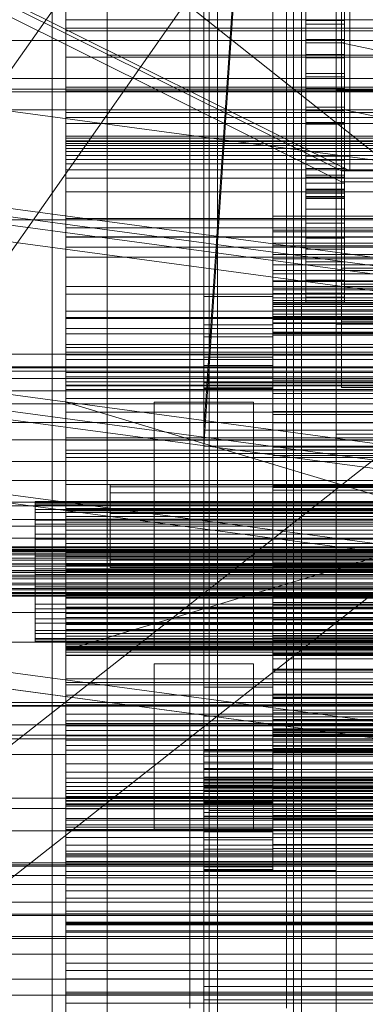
# Model space of a CAD drawing. Header units: millimetres. Extents: x -4738 to 65662, y -68080 to 6847.
# Tile 90 of 256: x -317 to -191, y -35774 to -35416. Entities that reach past the tile are written whole.
import ezdxf

# ---------------------------------------------------------------- set-up
doc = ezdxf.new("R2010")
doc.units = ezdxf.units.MM
for name, color, linetype, lineweight in [('COTAS_O', 1, 'Continuous', 0), ('COTAS_P', 1, 'Continuous', 0), ('frontal_bajante_movil', 7, 'Continuous', 0), ('frontal_briquetadora', 7, 'Continuous', 0), ('frontal_C01', 7, 'Continuous', 0), ('frontal_C02', 7, 'Continuous', 0), ('frontal_C03', 7, 'Continuous', 0), ('frontal_C04', 7, 'Continuous', 0), ('frontal_C05', 7, 'Continuous', 0), ('frontal_C09', 7, 'Continuous', 0), ('frontal_secador', 7, 'Continuous', 0)]:
    doc.layers.add(name, color=color, linetype=linetype, lineweight=lineweight)
doc.dimstyles.new('R19_100', dxfattribs={"dimtxt": 250, "dimasz": 150, "dimexe": 150, "dimexo": 80, "dimgap": 100, "dimtad": 1, "dimtih": 1, "dimtoh": 1, "dimdsep": 46, "dimcen": 0.09, "dimadec": 0, "dimazin": 0, "dimtfac": 1, "dimtdec": 4, "dimtofl": 0, "dimtmove": 0, "dimatfit": 3, "dimfxl": 1, "dimtolj": 1, "dimtzin": 0, "dimarcsym": 0})

# ---------------------------------------------------------------- blocks, each defined once
blk = doc.blocks.new('DIM_R30_46')
at = {"layer": 'COTAS_P'}
for p, q in [((-4100, -35030), (-4219.91, -35921.98)), ((140, -35600), (20.09, -36491.98)), ((-4219.91, -35921.98), (-4065.25, -35897.36)), ((20.09, -36491.98), (-4219.91, -35921.98)), ((-4219.91, -35921.98), (-4077.24, -35986.56)), ((20.09, -36491.98), (-122.58, -36427.39)), ((20.09, -36491.98), (-134.57, -36516.59))]:
    blk.add_line(p, q, dxfattribs=at)
blk.add_text('4278.14 P', height=250, rotation=172.3434, dxfattribs=at).set_placement((-2113.24, -36306.08))
blk = doc.blocks.new('DIM_R30_50')
at = {"layer": 'COTAS_O'}
for p, q in [((-1850, -34900), (-1850, -35600)), ((-150, -34900), (-150, -35600)), ((-1850, -35600), (-1700, -35555)), ((-150, -35600), (-300, -35555)), ((-150, -35600), (-1850, -35600)), ((-1850, -35600), (-1700, -35645)), ((-150, -35600), (-300, -35645))]:
    blk.add_line(p, q, dxfattribs=at)
blk.add_text('1700 O', height=250, rotation=180, dxfattribs=at).set_placement((-1000, -35700))
blk = doc.blocks.new('DIM_R30_54')
at = {"layer": 'COTAS_O'}
for p, q in [((-1480, -35300), (-1330, -35255)), ((490, -35300), (340, -35255)), ((-1480, -36000), (-1480, -35300)), ((-1480, -35300), (490, -35300)), ((-1480, -35300), (-1330, -35345)), ((490, -35300), (340, -35345)), ((490, -36000), (490, -35300))]:
    blk.add_line(p, q, dxfattribs=at)
blk.add_text('1970 O', height=250, dxfattribs=at).set_placement((-495, -35200))
blk = doc.blocks.new('DIM_R30_56')
at = {"layer": 'COTAS_O'}
for p, q in [((-1400, -35300), (-1250, -35255)), ((1400, -35300), (1250, -35255)), ((-1400, -36000), (-1400, -35300)), ((-1400, -35300), (1400, -35300)), ((-1400, -35300), (-1250, -35345)), ((1400, -35300), (1250, -35345)), ((1400, -36000), (1400, -35300))]:
    blk.add_line(p, q, dxfattribs=at)
blk.add_text('2800 O', height=250, dxfattribs=at).set_placement((0, -35200))
blk = doc.blocks.new('DIM_R30_57')
at = {"layer": 'COTAS_P'}
for p, q in [((-305, -34680), (395, -34680)), ((395, -34680), (350, -34830)), ((395, -36000), (395, -34680)), ((395, -34680), (440, -34830)), ((395, -36000), (350, -35850)), ((395, -36000), (440, -35850)), ((-305, -36000), (395, -36000))]:
    blk.add_line(p, q, dxfattribs=at)
blk.add_text('1320 P', height=250, rotation=90, dxfattribs=at).set_placement((295, -35340))
blk = doc.blocks.new('DIM_R30_58')
at = {"layer": 'COTAS_P'}
for p, q in [((-305, -35300), (-155, -35255)), ((345, -35300), (195, -35255)), ((-305, -36000), (-305, -35300)), ((-305, -35300), (345, -35300)), ((-305, -35300), (-155, -35345)), ((345, -35300), (195, -35345)), ((345, -36000), (345, -35300))]:
    blk.add_line(p, q, dxfattribs=at)
blk.add_text('650 P', height=250, dxfattribs=at).set_placement((20, -35200))

msp = doc.modelspace()

# ---------------------------------------------------------------- linework, layer by layer
at = {"layer": 'frontal_bajante_movil'}
for p, q in [((-220, -35775), (-220, -34903.821)), ((-285, -35775), (-285, -35000)), ((-255, -35775), (-255, -35000)), ((-220, -35775), (-220, -35378.259)), ((-285, -35429), (-285, -35389)), ((-245, -35429), (-245, -35389)), ((-285, -35429), (-245, -35429)), ((-285, -35840), (-285, -35429)), ((-245, -35429), (285, -35429)), ((-245, -35840), (-245, -35429))]:
    msp.add_line(p, q, dxfattribs=at)
at = {"layer": 'frontal_briquetadora'}
msp.add_line((-720.639, -35041.307), (340, -35884.261), dxfattribs=at)
at = {"layer": 'frontal_C01'}
for p, q in [((-250, -33373.251), (-250, -35948.844)), ((-250, -35953.656), (-250, -33378.064)), ((-445.557, -35613.283), (-185.557, -35242.474)), ((-228.298, -35241.719), (-250, -35565.195)), ((-250, -35570.976), (-228.298, -35247.5)), ((-414.443, -35635.099), (-154.443, -35264.29)), ((-200, -35506.334), (-200, -35405.275)), ((-200, -35512.111), (-200, -35411.053)), ((-200, -35424.534), (-200, -35411.053)), ((-425, -35423.698), (425, -35423.698)), ((-200, -35525.593), (-200, -35424.534)), ((-200, -35424.534), (-140, -35437.162)), ((-200, -35448.608), (-200, -35424.534)), ((-140, -35461.236), (-200, -35448.608)), ((-200, -35448.608), (-200, -35549.667)), ((-140, -35506.334), (-200, -35506.334)), ((-200, -35506.334), (-200, -35512.111)), ((-140, -35512.111), (-200, -35512.111)), ((-200, -35512.111), (-200, -35525.593)), ((-140, -35525.593), (-200, -35525.593)), ((-200, -35525.593), (-200, -35549.667)), ((-200, -35549.667), (-140, -35549.667)), ((-250, -35565.195), (-130, -35565.195)), ((-250, -35570.976), (-250, -35565.195)), ((-300, -35593.55), (-300, -35567.898)), ((-300, -35567.898), (-300, -35572.36)), ((-300, -35567.898), (300, -35567.898)), ((-300, -35573.69), (-300, -35568.839)), ((-300, -35568.839), (-300, -35594.366)), ((300, -35568.839), (-300, -35568.839)), ((-300, -35572.36), (-300, -35597.417)), ((300, -35572.36), (-300, -35572.36)), ((-130, -35570.976), (-250, -35570.976)), ((-300, -35598.569), (-300, -35573.69)), ((-300, -35573.69), (300, -35573.69)), ((-300, -35597.417), (-300, -35593.55)), ((300, -35593.55), (-300, -35593.55)), ((-300, -35642.509), (-300, -35594.07)), ((-300, -35594.07), (300, -35594.07)), ((-300, -35596.55), (-300, -35594.07)), ((-300, -35594.366), (-300, -35598.569)), ((-300, -35594.366), (300, -35594.366)), ((300, -35594.947), (-300, -35594.947)), ((-300, -35594.947), (-300, -35643.096)), ((-300, -35594.947), (-300, -35597.644)), ((300, -35596.55), (-300, -35596.55)), ((-300, -35596.55), (-300, -35644.988)), ((-300, -35597.417), (300, -35597.417)), ((-300, -35645.792), (-300, -35597.644)), ((-300, -35597.644), (300, -35597.644)), ((300, -35598.569), (-300, -35598.569)), ((-300, -35633.131), (-300, -35613.579)), ((-300, -35613.579), (-300, -35626.159)), ((-300, -35613.579), (300, -35613.579)), ((-300, -35629.404), (-300, -35616.539)), ((-300, -35616.539), (-300, -35635.696)), ((300, -35616.539), (-300, -35616.539)), ((-300, -35626.159), (-300, -35644.032)), ((300, -35626.159), (-300, -35626.159)), ((-300, -35646.844), (-300, -35629.404)), ((-300, -35629.404), (300, -35629.404)), ((-450, -35631.373), (450, -35631.373)), ((-300, -35644.032), (-300, -35633.131)), ((300, -35633.131), (-300, -35633.131)), ((-300, -35670.707), (-300, -35634.958)), ((-300, -35634.958), (300, -35634.958)), ((-300, -35641.949), (-300, -35634.958)), ((-300, -35635.696), (-300, -35646.844)), ((-300, -35635.696), (300, -35635.696)), ((300, -35637.57), (-300, -35637.57)), ((-300, -35637.57), (-300, -35672.527)), ((-300, -35637.57), (-300, -35644.72)), ((-300, -35643.748), (-300, -35640.008)), ((-300, -35640.008), (-300, -35644.444)), ((300, -35640.008), (-300, -35640.008)), ((450, -35642.157), (-450, -35642.157)), ((300, -35641.949), (-300, -35641.949)), ((-300, -35641.949), (-300, -35677.698)), ((300, -35642.509), (-300, -35642.509)), ((-300, -35642.509), (-300, -35644.988)), ((-300, -35643.096), (300, -35643.096)), ((-300, -35645.792), (-300, -35643.096)), ((-300, -35655.412), (-300, -35643.748)), ((300, -35643.748), (-300, -35643.748)), ((-300, -35644.032), (300, -35644.032)), ((-300, -35644.444), (-300, -35656.755)), ((300, -35644.444), (-300, -35644.444)), ((-300, -35679.677), (-300, -35644.72)), ((-300, -35644.72), (300, -35644.72)), ((-300, -35644.988), (300, -35644.988)), ((300, -35645.792), (-300, -35645.792)), ((300, -35646.844), (-300, -35646.844)), ((-300, -35674.203), (-300, -35655.412)), ((300, -35655.412), (-300, -35655.412)), ((-300, -35656.755), (-300, -35676.102)), ((300, -35656.755), (-300, -35656.755)), ((-450, -35664.006), (450, -35664.006)), ((450, -35665.076), (-450, -35665.076)), ((450, -35672.095), (-450, -35672.095)), ((300, -35670.707), (-300, -35670.707)), ((-300, -35670.707), (-300, -35677.698)), ((-300, -35672.527), (300, -35672.527)), ((-300, -35679.677), (-300, -35672.527)), ((-450, -35675.861), (450, -35675.861)), ((-300, -35698.84), (-300, -35674.203)), ((300, -35674.203), (-300, -35674.203)), ((-300, -35676.102), (-300, -35701.167)), ((300, -35676.102), (-300, -35676.102)), ((-300, -35677.698), (300, -35677.698)), ((300, -35679.677), (-300, -35679.677)), ((-300, -35706.707), (-300, -35698.493)), ((-300, -35698.493), (-300, -35715.821)), ((-300, -35698.493), (300, -35698.493)), ((-300, -35727.646), (-300, -35698.84)), ((300, -35698.84), (-300, -35698.84)), ((-300, -35701.167), (-300, -35730.241)), ((300, -35701.167), (-300, -35701.167)), ((450, -35702.525), (-450, -35702.525)), ((-300, -35720.111), (-300, -35702.68)), ((-300, -35702.68), (-300, -35710.334)), ((300, -35702.68), (-300, -35702.68)), ((-300, -35721.72), (-300, -35706.707)), ((300, -35706.707), (-300, -35706.707)), ((-300, -35722.831), (-300, -35709.351)), ((-300, -35709.351), (300, -35709.351)), ((-300, -35718.98), (-300, -35709.351)), ((-450, -35710.613), (450, -35710.613)), ((-300, -35710.334), (-300, -35725.438)), ((-300, -35710.334), (300, -35710.334)), ((300, -35712.998), (-300, -35712.998)), ((-300, -35712.998), (-300, -35725.397)), ((-300, -35712.998), (-300, -35722.686)), ((-300, -35715.821), (-300, -35721.72)), ((300, -35715.821), (-300, -35715.821)), ((300, -35718.98), (-300, -35718.98)), ((-300, -35718.98), (-300, -35732.461)), ((-300, -35725.438), (-300, -35720.111)), ((-300, -35720.111), (300, -35720.111)), ((350, -35722.272), (-350, -35722.272)), ((350, -35723.407), (-350, -35723.407)), ((-300, -35721.72), (300, -35721.72)), ((-300, -35735.085), (-300, -35722.686)), ((-300, -35722.686), (300, -35722.686)), ((300, -35722.831), (-300, -35722.831)), ((-300, -35722.831), (-300, -35732.461)), ((350, -35726.88), (-350, -35726.88)), ((-300, -35725.397), (300, -35725.397)), ((-300, -35735.085), (-300, -35725.397)), ((300, -35725.438), (-300, -35725.438)), ((350, -35730.113), (-350, -35730.113)), ((-300, -35758.657), (-300, -35727.646)), ((-300, -35727.646), (300, -35727.646)), ((-300, -35730.241), (-300, -35761.343)), ((300, -35730.241), (-300, -35730.241)), ((-300, -35732.461), (300, -35732.461)), ((350, -35736.531), (-350, -35736.531)), ((300, -35735.085), (-300, -35735.085)), ((-450, -35740.847), (450, -35740.847)), ((350, -35741.37), (-350, -35741.37)), ((450, -35748.935), (-450, -35748.935)), ((-350, -35749.755), (350, -35749.755)), ((350, -35755.462), (-350, -35755.462)), ((-300, -35789.759), (-300, -35758.657)), ((300, -35758.657), (-300, -35758.657)), ((-300, -35761.343), (-300, -35792.354)), ((300, -35761.343), (-300, -35761.343)), ((350, -35764.538), (-350, -35764.538)), ((350, -35770.245), (-350, -35770.245))]:
    msp.add_line(p, q, dxfattribs=at)
at = {"layer": 'frontal_C02'}
for p, q in [((-250, -32921.727), (-250, -35767.183)), ((-250, -35771.953), (-250, -32926.497)), ((-300, -35420.221), (-300, -35395.596)), ((-300, -35461.821), (-300, -35413.037)), ((-300, -35415.228), (-300, -35464.013)), ((-300, -35415.574), (-300, -35420.221)), ((300, -35416.236), (-300, -35416.236)), ((-300, -35416.236), (-300, -35463.964)), ((-300, -35416.236), (-300, -35419.217)), ((-300, -35466.944), (-300, -35419.217)), ((-300, -35419.217), (300, -35419.217)), ((300, -35420.221), (-300, -35420.221)), ((-300, -35449.832), (-300, -35429.771)), ((-300, -35429.771), (-300, -35441.964)), ((-300, -35429.771), (300, -35429.771)), ((-300, -35453.803), (-300, -35440.571)), ((-300, -35440.571), (-300, -35459.19)), ((300, -35440.571), (-300, -35440.571)), ((-300, -35441.964), (-300, -35460.397)), ((300, -35441.964), (-300, -35441.964)), ((-300, -35460.397), (-300, -35449.832)), ((300, -35449.832), (-300, -35449.832)), ((-300, -35488.364), (-300, -35451.595)), ((-300, -35451.595), (300, -35451.595)), ((-300, -35458.371), (-300, -35451.595)), ((-300, -35470.655), (-300, -35453.803)), ((-300, -35453.803), (300, -35453.803)), ((300, -35458.371), (-300, -35458.371)), ((-300, -35458.371), (-300, -35495.141)), ((-300, -35459.19), (-300, -35470.655)), ((-300, -35459.19), (300, -35459.19)), ((-300, -35462.917), (-300, -35460.1)), ((-300, -35460.1), (-300, -35465.454)), ((300, -35460.1), (-300, -35460.1)), ((-300, -35460.397), (300, -35460.397)), ((300, -35461.124), (-300, -35461.124)), ((-300, -35461.124), (-300, -35495.006)), ((-300, -35461.124), (-300, -35468.478)), ((300, -35461.821), (-300, -35461.821)), ((-300, -35461.821), (-300, -35464.013)), ((-300, -35473.713), (-300, -35462.917)), ((300, -35462.917), (-300, -35462.917)), ((-300, -35463.964), (300, -35463.964)), ((-300, -35466.944), (-300, -35463.964)), ((-300, -35464.013), (300, -35464.013)), ((-300, -35465.454), (-300, -35478.614)), ((300, -35465.454), (-300, -35465.454)), ((300, -35466.944), (-300, -35466.944)), ((-300, -35502.36), (-300, -35468.478)), ((-300, -35468.478), (300, -35468.478)), ((300, -35470.655), (-300, -35470.655)), ((-300, -35491.753), (-300, -35473.713)), ((300, -35473.713), (-300, -35473.713)), ((-300, -35478.614), (-300, -35498.683)), ((300, -35478.614), (-300, -35478.614)), ((300, -35488.364), (-300, -35488.364)), ((-300, -35488.364), (-300, -35495.141)), ((-300, -35515.806), (-300, -35491.753)), ((300, -35491.753), (-300, -35491.753)), ((-300, -35495.006), (300, -35495.006)), ((-300, -35502.36), (-300, -35495.006)), ((-300, -35495.141), (300, -35495.141)), ((-300, -35498.683), (-300, -35524.294)), ((300, -35498.683), (-300, -35498.683)), ((300, -35502.36), (-300, -35502.36)), ((-300, -35521.943), (-300, -35512.996)), ((-300, -35512.996), (-300, -35530.172)), ((-300, -35512.996), (300, -35512.996)), ((-300, -35544.234), (-300, -35515.806)), ((300, -35515.806), (-300, -35515.806)), ((-300, -35536.826), (-300, -35521.943)), ((300, -35521.943), (-300, -35521.943)), ((-300, -35524.294), (-300, -35553.701)), ((300, -35524.294), (-300, -35524.294)), ((-300, -35539.461), (-300, -35524.558)), ((-300, -35524.558), (300, -35524.558)), ((-300, -35534.104), (-300, -35524.558)), ((-300, -35545.825), (-300, -35528.269)), ((-300, -35528.269), (-300, -35535.177)), ((300, -35528.269), (-300, -35528.269)), ((-300, -35530.172), (-300, -35536.826)), ((300, -35530.172), (-300, -35530.172)), ((300, -35534.104), (-300, -35534.104)), ((-300, -35534.104), (-300, -35549.007)), ((430, -35537.585), (-430, -35537.585)), ((-300, -35535.177), (-300, -35550.389)), ((-300, -35535.177), (300, -35535.177)), ((-300, -35536.826), (300, -35536.826)), ((300, -35537.865), (-300, -35537.865)), ((-300, -35537.865), (-300, -35548.823)), ((-300, -35537.865), (-300, -35547.622)), ((300, -35539.461), (-300, -35539.461)), ((-300, -35539.461), (-300, -35549.007)), ((430, -35542.585), (-430, -35542.585)), ((350, -35542.154), (-350, -35542.154)), ((350, -35543.727), (-350, -35543.727)), ((-300, -35575.099), (-300, -35544.234)), ((-300, -35544.234), (300, -35544.234)), ((350, -35546.343), (-350, -35546.343)), ((-300, -35550.389), (-300, -35545.825)), ((-300, -35545.825), (300, -35545.825)), ((-300, -35558.58), (-300, -35547.622)), ((-300, -35547.622), (300, -35547.622)), ((350, -35550.822), (-350, -35550.822)), ((-300, -35548.823), (300, -35548.823)), ((-300, -35558.58), (-300, -35548.823)), ((-300, -35549.007), (300, -35549.007)), ((300, -35550.389), (-300, -35550.389)), ((350, -35555.655), (-350, -35555.655)), ((-300, -35553.701), (-300, -35584.901)), ((300, -35553.701), (-300, -35553.701)), ((300, -35558.58), (-300, -35558.58)), ((350, -35562.36), (-350, -35562.36)), ((-350, -35568.674), (350, -35568.674)), ((-441.754, -35775.364), (-181.754, -35570.656)), ((350, -35576.583), (-350, -35576.583)), ((-300, -35606.299), (-300, -35575.099)), ((300, -35575.099), (-300, -35575.099)), ((350, -35583.417), (-350, -35583.417)), ((-300, -35584.901), (-300, -35615.766)), ((300, -35584.901), (-300, -35584.901)), ((350, -35591.326), (-350, -35591.326)), ((-311.15, -35592.248), (-311.15, -35591.114)), ((-311.15, -35591.114), (-311.15, -35591.711)), ((-311.15, -35591.114), (311.15, -35591.114)), ((430, -35592.585), (-430, -35592.585)), ((-311.15, -35591.711), (-311.15, -35593.996)), ((-311.15, -35591.711), (311.15, -35591.711)), ((-311.15, -35595.033), (-311.15, -35592.248)), ((-311.15, -35592.248), (311.15, -35592.248)), ((-311.15, -35593.996), (-311.15, -35597.814)), ((-311.15, -35593.996), (311.15, -35593.996)), ((-311.15, -35599.281), (-311.15, -35595.033)), ((-311.15, -35595.033), (311.15, -35595.033)), ((430, -35597.585), (-430, -35597.585)), ((350, -35597.64), (-350, -35597.64)), ((-311.15, -35597.814), (-311.15, -35602.905)), ((-311.15, -35597.814), (311.15, -35597.814)), ((-418.246, -35805.221), (-158.246, -35600.513)), ((-311.15, -35604.702), (-311.15, -35599.281)), ((-311.15, -35599.281), (311.15, -35599.281)), ((-300, -35601.42), (-300, -35612.378)), ((300, -35601.42), (-300, -35601.42)), ((-300, -35601.42), (-300, -35611.177)), ((350, -35604.345), (-350, -35604.345)), ((-311.15, -35602.905), (-311.15, -35608.923)), ((-311.15, -35602.905), (311.15, -35602.905)), ((-311.15, -35610.927), (-311.15, -35604.702)), ((-311.15, -35604.702), (311.15, -35604.702)), ((-440, -35607.501), (440, -35607.501)), ((-440, -35607.712), (440, -35607.712)), ((-440, -35607.902), (440, -35607.902)), ((-440, -35608.522), (440, -35608.522)), ((-440, -35608.889), (440, -35608.889)), ((350, -35609.178), (-350, -35609.178)), ((-311.15, -35608.923), (-311.15, -35615.456)), ((311.15, -35608.923), (-311.15, -35608.923)), ((-300, -35635.706), (-300, -35606.299)), ((300, -35606.299), (-300, -35606.299)), ((-440, -35609.875), (440, -35609.875)), ((-440, -35610.394), (440, -35610.394)), ((-440, -35611.679), (440, -35611.679)), ((-440, -35612.315), (440, -35612.315)), ((-311.15, -35617.53), (-311.15, -35610.927)), ((-311.15, -35610.927), (311.15, -35610.927)), ((-300, -35624.823), (-300, -35609.611)), ((-300, -35609.611), (-300, -35614.175)), ((300, -35609.611), (-300, -35609.611)), ((-300, -35610.993), (300, -35610.993)), ((-300, -35625.896), (-300, -35610.993)), ((-300, -35620.539), (-300, -35610.993)), ((-300, -35611.177), (300, -35611.177)), ((-300, -35622.135), (-300, -35611.177)), ((-300, -35612.378), (300, -35612.378)), ((-300, -35622.135), (-300, -35612.378)), ((440, -35613.811), (-440, -35613.811)), ((-440, -35614.521), (440, -35614.521)), ((-440, -35616.126), (440, -35616.126)), ((350, -35613.657), (-350, -35613.657)), ((350, -35616.273), (-350, -35616.273)), ((-311.15, -35615.456), (-311.15, -35622.06)), ((-311.15, -35615.456), (311.15, -35615.456)), ((-300, -35614.175), (-300, -35631.731)), ((-300, -35614.175), (300, -35614.175)), ((-300, -35615.766), (-300, -35644.194)), ((300, -35615.766), (-300, -35615.766)), ((-440, -35616.861), (440, -35616.861)), ((-440, -35618.466), (440, -35618.466)), ((-440, -35619.176), (440, -35619.176)), ((350, -35617.846), (-350, -35617.846)), ((-311.15, -35624.064), (-311.15, -35617.53)), ((-311.15, -35617.53), (311.15, -35617.53)), ((-440, -35620.671), (440, -35620.671)), ((-440, -35621.308), (440, -35621.308)), ((-440, -35622.592), (440, -35622.592)), ((-440, -35623.112), (440, -35623.112)), ((-311.15, -35622.06), (-311.15, -35628.284)), ((-311.15, -35622.06), (311.15, -35622.06)), ((-300, -35620.539), (-300, -35635.442)), ((300, -35620.539), (-300, -35620.539)), ((300, -35622.135), (-300, -35622.135)), ((-300, -35623.174), (-300, -35638.057)), ((-300, -35629.828), (-300, -35623.174)), ((-300, -35623.174), (300, -35623.174)), ((-440, -35624.097), (440, -35624.097)), ((-440, -35624.465), (440, -35624.465)), ((-440, -35625.084), (440, -35625.084)), ((-440, -35625.274), (440, -35625.274)), ((-440, -35625.486), (440, -35625.486)), ((-311.15, -35630.081), (-311.15, -35624.064)), ((-311.15, -35624.064), (311.15, -35624.064)), ((-300, -35631.731), (-300, -35624.823)), ((-300, -35624.823), (300, -35624.823)), ((300, -35625.896), (-300, -35625.896)), ((-300, -35625.896), (-300, -35635.442)), ((-311.15, -35628.284), (-311.15, -35633.705)), ((-311.15, -35628.284), (311.15, -35628.284)), ((-311.15, -35635.172), (-311.15, -35630.081)), ((-311.15, -35630.081), (311.15, -35630.081)), ((-300, -35647.004), (-300, -35629.828)), ((300, -35629.828), (-300, -35629.828)), ((-311.15, -35633.705), (-311.15, -35637.953)), ((-311.15, -35633.705), (311.15, -35633.705)), ((300, -35631.731), (-300, -35631.731)), ((-311.15, -35638.991), (-311.15, -35635.172)), ((-311.15, -35635.172), (311.15, -35635.172)), ((-311.15, -35637.953), (-311.15, -35640.739)), ((-311.15, -35637.953), (311.15, -35637.953)), ((-300, -35635.442), (300, -35635.442)), ((-300, -35661.317), (-300, -35635.706)), ((300, -35635.706), (-300, -35635.706)), ((-311.15, -35641.276), (-311.15, -35638.991)), ((-311.15, -35638.991), (311.15, -35638.991)), ((-311.15, -35640.739), (-311.15, -35641.872)), ((-311.15, -35640.739), (311.15, -35640.739)), ((-311.15, -35641.872), (-311.15, -35641.276)), ((-311.15, -35641.276), (311.15, -35641.276)), ((-300, -35638.057), (-300, -35647.004)), ((300, -35638.057), (-300, -35638.057)), ((-311.15, -35641.872), (311.15, -35641.872)), ((-300, -35644.194), (-300, -35668.247)), ((300, -35644.194), (-300, -35644.194)), ((-300, -35647.004), (300, -35647.004)), ((-300, -35657.64), (-300, -35691.522)), ((300, -35657.64), (-300, -35657.64)), ((-300, -35657.64), (-300, -35664.994)), ((-300, -35681.386), (-300, -35661.317)), ((300, -35661.317), (-300, -35661.317)), ((-450, -35665.314), (450, -35665.314)), ((-300, -35664.859), (300, -35664.859)), ((-300, -35701.629), (-300, -35664.859)), ((-300, -35671.636), (-300, -35664.859)), ((-300, -35664.994), (300, -35664.994)), ((-300, -35698.876), (-300, -35664.994)), ((-300, -35668.247), (-300, -35686.287)), ((300, -35668.247), (-300, -35668.247)), ((-300, -35671.636), (-300, -35708.405)), ((300, -35671.636), (-300, -35671.636)), ((450, -35677.236), (-450, -35677.236)), ((-300, -35694.546), (-300, -35681.386)), ((300, -35681.386), (-300, -35681.386)), ((-300, -35686.287), (-300, -35697.083)), ((300, -35686.287), (-300, -35686.287)), ((-300, -35700.81), (-300, -35689.345)), ((-300, -35689.345), (-300, -35706.197)), ((300, -35689.345), (-300, -35689.345)), ((-300, -35691.522), (300, -35691.522)), ((-300, -35698.876), (-300, -35691.522)), ((-300, -35693.056), (-300, -35740.783)), ((300, -35693.056), (-300, -35693.056)), ((-300, -35693.056), (-300, -35696.036)), ((-300, -35699.9), (-300, -35694.546)), ((300, -35694.546), (-300, -35694.546)), ((450, -35698.723), (-450, -35698.723)), ((-300, -35695.987), (300, -35695.987)), ((-300, -35744.772), (-300, -35695.987)), ((-300, -35698.179), (-300, -35695.987)), ((-300, -35696.036), (300, -35696.036)), ((-300, -35743.764), (-300, -35696.036)), ((-300, -35697.083), (-300, -35699.9)), ((300, -35697.083), (-300, -35697.083)), ((-300, -35698.179), (-300, -35746.963)), ((300, -35698.179), (-300, -35698.179)), ((300, -35698.876), (-300, -35698.876)), ((-300, -35699.603), (-300, -35710.168)), ((-300, -35718.036), (-300, -35699.603)), ((-300, -35699.603), (300, -35699.603)), ((300, -35699.9), (-300, -35699.9)), ((-300, -35719.429), (-300, -35700.81)), ((-300, -35700.81), (300, -35700.81)), ((300, -35701.629), (-300, -35701.629)), ((-300, -35701.629), (-300, -35708.405)), ((-300, -35706.197), (-300, -35719.429)), ((-300, -35706.197), (300, -35706.197)), ((-300, -35708.405), (300, -35708.405)), ((-450, -35710.645), (450, -35710.645)), ((-300, -35710.168), (-300, -35730.229)), ((300, -35710.168), (-300, -35710.168)), ((-300, -35730.229), (-300, -35718.036)), ((300, -35718.036), (-300, -35718.036)), ((300, -35719.429), (-300, -35719.429)), ((-300, -35730.229), (300, -35730.229)), ((-300, -35744.426), (-300, -35739.779)), ((-300, -35739.779), (-300, -35764.404)), ((300, -35739.779), (-300, -35739.779)), ((-300, -35740.783), (300, -35740.783)), ((-300, -35743.764), (-300, -35740.783)), ((300, -35743.764), (-300, -35743.764)), ((-300, -35743.984), (-300, -35747.401)), ((-300, -35769.257), (-300, -35743.984)), ((-300, -35743.984), (300, -35743.984)), ((-300, -35769.767), (-300, -35744.426)), ((-300, -35744.426), (300, -35744.426)), ((300, -35744.772), (-300, -35744.772)), ((-300, -35744.772), (-300, -35746.963)), ((-300, -35746.963), (300, -35746.963)), ((-300, -35747.401), (-300, -35773.201)), ((300, -35747.401), (-300, -35747.401)), ((-300, -35764.404), (-300, -35769.767)), ((-300, -35764.404), (300, -35764.404)), ((-300, -35773.201), (-300, -35769.257)), ((300, -35769.257), (-300, -35769.257)), ((300, -35769.767), (-300, -35769.767)), ((-250, -35767.183), (250, -35767.183)), ((-250, -35771.953), (-250, -35767.183)), ((-300, -35773.201), (300, -35773.201)), ((250, -35771.953), (-250, -35771.953))]:
    msp.add_line(p, q, dxfattribs=at)
at = {"layer": 'frontal_C03'}
for p, q in [((1496, -35437.51), (-1496, -35437.51)), ((1496, -35441.408), (-1496, -35441.408)), ((-1496, -35442.306), (1496, -35442.306)), ((-1415, -35448.839), (1415, -35448.839)), ((-1415, -35488.839), (1415, -35488.839)), ((-1415, -35682.946), (1415, -35682.946)), ((-1415, -35722.946), (1415, -35722.946))]:
    msp.add_line(p, q, dxfattribs=at)
at = {"layer": 'frontal_C04'}
for p, q in [((-225, -35487.488), (-225, -34411.606)), ((-225, -34417.244), (-225, -35493.126)), ((-250, -35516.618), (-250, -34440.737)), ((-225, -34440.737), (-225, -35516.618)), ((-225, -35634.08), (-225, -34558.198)), ((-225, -34563.836), (-225, -35639.718)), ((-250, -34605.183), (-250, -35681.065)), ((-225, -34605.183), (-225, -35681.065)), ((-248, -35988), (-248, -34670.697)), ((-202, -35988), (-202, -34670.697)), ((-248, -35988), (-248, -34968.218)), ((-202, -35988), (-202, -34968.218)), ((-213, -35380.753), (-213, -35416.461)), ((-199, -35416.461), (-199, -35380.753)), ((-213, -35423.302), (-213, -35387.593)), ((-199, -35387.593), (-199, -35423.302)), ((-213, -35393.066), (-213, -35428.774)), ((-199, -35428.774), (-199, -35393.066)), ((-213, -35435.614), (-213, -35399.906)), ((-202, -35441.693), (-202, -35401.693)), ((-199, -35399.906), (-199, -35435.614)), ((-213, -35405.378), (-213, -35441.087)), ((-199, -35441.087), (-199, -35405.378)), ((-213, -35447.927), (-213, -35412.219)), ((-199, -35412.219), (-199, -35447.927)), ((-213, -35416.461), (-199, -35416.461)), ((-213, -35416.461), (-213, -35423.302)), ((-199, -35417.691), (-213, -35417.691)), ((-213, -35417.691), (-213, -35453.399)), ((-213, -35424.531), (-213, -35417.691)), ((-199, -35416.461), (-199, -35423.302)), ((-199, -35453.399), (-199, -35417.691)), ((-199, -35417.691), (-199, -35424.531)), ((-199, -35423.302), (-213, -35423.302)), ((-213, -35424.531), (-199, -35424.531)), ((-213, -35460.24), (-213, -35424.531)), ((-199, -35424.531), (-199, -35460.24)), ((-213, -35428.774), (-199, -35428.774)), ((-213, -35428.774), (-213, -35435.614)), ((-199, -35430.004), (-213, -35430.004)), ((-213, -35430.004), (-213, -35465.712)), ((-213, -35436.844), (-213, -35430.004)), ((-199, -35428.774), (-199, -35435.614)), ((-199, -35465.712), (-199, -35430.004)), ((-199, -35430.004), (-199, -35436.844)), ((-199, -35435.614), (-213, -35435.614)), ((-213, -35436.844), (-199, -35436.844)), ((-213, -35472.553), (-213, -35436.844)), ((-199, -35436.844), (-199, -35472.553)), ((-213, -35441.087), (-199, -35441.087)), ((-213, -35441.087), (-213, -35447.927)), ((-199, -35441.087), (-199, -35447.927)), ((-199, -35442.317), (-213, -35442.317)), ((-213, -35442.317), (-213, -35478.025)), ((-213, -35449.157), (-213, -35442.317)), ((-202, -35441.693), (202, -35441.693)), ((-199, -35478.025), (-199, -35442.317)), ((-199, -35442.317), (-199, -35449.157)), ((-199, -35447.927), (-213, -35447.927)), ((-213, -35449.157), (-199, -35449.157)), ((-213, -35484.865), (-213, -35449.157)), ((-199, -35449.157), (-199, -35484.865)), ((-213, -35453.399), (-199, -35453.399)), ((-213, -35453.399), (-213, -35460.24)), ((-199, -35454.072), (-213, -35454.072)), ((-213, -35454.072), (-213, -35489.942)), ((-213, -35459.215), (-213, -35454.072)), ((-199, -35453.399), (-199, -35460.24)), ((-199, -35489.942), (-199, -35454.072)), ((-199, -35454.072), (-199, -35459.215)), ((-213, -35459.215), (-199, -35459.215)), ((-213, -35495.457), (-213, -35459.215)), ((-199, -35459.215), (-199, -35495.457)), ((-199, -35460.24), (-213, -35460.24)), ((-199, -35462.952), (-213, -35462.952)), ((-213, -35462.952), (-213, -35499.475)), ((-213, -35467.146), (-213, -35462.952)), ((-213, -35465.712), (-199, -35465.712)), ((-213, -35465.712), (-213, -35472.553)), ((-199, -35499.475), (-199, -35462.952)), ((-199, -35462.952), (-199, -35467.146)), ((-199, -35465.712), (-199, -35472.553)), ((-213, -35467.146), (-199, -35467.146)), ((-213, -35503.993), (-213, -35467.146)), ((-199, -35467.146), (-199, -35503.993)), ((-199, -35470.111), (-213, -35470.111)), ((-213, -35470.111), (-213, -35507.194)), ((-213, -35473.326), (-213, -35470.111)), ((-199, -35472.553), (-213, -35472.553)), ((-213, -35473.326), (-199, -35473.326)), ((-213, -35510.671), (-213, -35473.326)), ((-199, -35507.194), (-199, -35470.111)), ((-199, -35470.111), (-199, -35473.326)), ((-199, -35473.326), (-199, -35510.671)), ((-199, -35475.498), (-213, -35475.498)), ((-213, -35475.498), (-213, -35513.024)), ((-213, -35477.71), (-213, -35475.498)), ((-199, -35513.024), (-199, -35475.498)), ((-199, -35475.498), (-199, -35477.71)), ((-213, -35477.71), (-199, -35477.71)), ((-213, -35515.424), (-213, -35477.71)), ((-213, -35478.025), (-199, -35478.025)), ((-213, -35478.025), (-213, -35484.865)), ((-199, -35479.075), (-213, -35479.075)), ((-213, -35479.075), (-213, -35516.906)), ((-213, -35480.271), (-213, -35479.075)), ((-213, -35480.271), (-199, -35480.271)), ((-213, -35518.206), (-213, -35480.271)), ((-199, -35477.71), (-199, -35515.424)), ((-199, -35478.025), (-199, -35484.865)), ((-199, -35516.906), (-199, -35479.075)), ((-199, -35479.075), (-199, -35480.271)), ((-199, -35480.271), (-199, -35518.206)), ((-199, -35480.818), (-213, -35480.818)), ((-213, -35480.818), (-213, -35518.801)), ((-213, -35481), (-213, -35480.818)), ((-213, -35481), (-199, -35481)), ((-213, -35519), (-213, -35481)), ((-199, -35518.801), (-199, -35480.818)), ((-199, -35480.818), (-199, -35481)), ((-199, -35481), (-199, -35519)), ((225, -35487.488), (-225, -35487.488)), ((-225, -35487.488), (-225, -35493.126)), ((-225, -35492.58), (-225, -35487.488)), ((-199, -35484.865), (-213, -35484.865)), ((-213, -35489.942), (-199, -35489.942)), ((-213, -35489.942), (-213, -35495.457)), ((-199, -35489.942), (-199, -35495.457)), ((225, -35492.58), (-225, -35492.58)), ((-225, -35492.58), (-225, -35498.272)), ((-225, -35497.211), (-225, -35492.58)), ((-225, -35493.126), (225, -35493.126)), ((-225, -35493.126), (-225, -35498.272)), ((225, -35497.211), (-225, -35497.211)), ((-225, -35497.211), (-225, -35502.953)), ((-225, -35501.386), (-225, -35497.211)), ((-225, -35498.272), (225, -35498.272)), ((-225, -35498.272), (-225, -35502.953)), ((-199, -35495.457), (-213, -35495.457)), ((225, -35501.386), (-225, -35501.386)), ((-225, -35501.386), (-225, -35507.174)), ((-225, -35505.108), (-225, -35501.386)), ((-213, -35499.475), (-199, -35499.475)), ((-213, -35499.475), (-213, -35503.993)), ((-199, -35499.475), (-199, -35503.993)), ((-225, -35502.953), (225, -35502.953)), ((-225, -35502.953), (-225, -35507.174)), ((225, -35505.108), (-225, -35505.108)), ((-225, -35505.108), (-225, -35510.939)), ((-225, -35508.381), (-225, -35505.108)), ((-199, -35503.993), (-213, -35503.993)), ((-225, -35507.174), (225, -35507.174)), ((-225, -35507.174), (-225, -35510.939)), ((225, -35508.381), (-225, -35508.381)), ((-225, -35508.381), (-225, -35514.25)), ((-225, -35511.21), (-225, -35508.381)), ((-213, -35507.194), (-199, -35507.194)), ((-213, -35507.194), (-213, -35510.671)), ((-199, -35507.194), (-199, -35510.671)), ((-225, -35510.939), (225, -35510.939)), ((-225, -35510.939), (-225, -35514.25)), ((225, -35511.21), (-225, -35511.21)), ((-225, -35511.21), (-225, -35517.113)), ((-225, -35513.597), (-225, -35511.21)), ((-199, -35510.671), (-213, -35510.671)), ((225, -35513.597), (-225, -35513.597)), ((-225, -35513.597), (-225, -35519.529)), ((-225, -35515.546), (-225, -35513.597)), ((-225, -35514.25), (225, -35514.25)), ((-225, -35514.25), (-225, -35517.113)), ((225, -35515.546), (-225, -35515.546)), ((-225, -35515.546), (-225, -35521.502)), ((-225, -35517.058), (-225, -35515.546)), ((-213, -35513.024), (-199, -35513.024)), ((-213, -35513.024), (-213, -35515.424)), ((-199, -35515.424), (-213, -35515.424)), ((-199, -35513.024), (-199, -35515.424)), ((-225, -35516.618), (-250, -35516.618)), ((-250, -35516.618), (-250, -35681.065)), ((-250, -35521.987), (-250, -35516.618)), ((-225, -35681.065), (-225, -35516.618)), ((-225, -35516.618), (-225, -35521.987)), ((225, -35517.058), (-225, -35517.058)), ((-225, -35517.058), (-225, -35523.034)), ((-225, -35518.138), (-225, -35517.058)), ((-225, -35517.113), (225, -35517.113)), ((-225, -35517.113), (-225, -35519.529)), ((225, -35518.138), (-225, -35518.138)), ((-225, -35518.138), (-225, -35524.127)), ((-225, -35518.784), (-225, -35518.138)), ((225, -35518.784), (-225, -35518.784)), ((-225, -35518.784), (-225, -35524.782)), ((-225, -35519), (-225, -35518.784)), ((-225, -35519), (225, -35519)), ((-225, -35525), (-225, -35519)), ((-225, -35519), (-225, -35520.231)), ((-225, -35519.529), (225, -35519.529)), ((-225, -35519.529), (-225, -35521.502)), ((-213, -35516.906), (-199, -35516.906)), ((-213, -35516.906), (-213, -35518.206)), ((-199, -35518.206), (-213, -35518.206)), ((-213, -35518.801), (-199, -35518.801)), ((-213, -35518.801), (-213, -35519)), ((-199, -35519), (-213, -35519)), ((-199, -35516.906), (-199, -35518.206)), ((-199, -35518.801), (-199, -35519)), ((-225, -35521.987), (-250, -35521.987)), ((-250, -35521.987), (-250, -35687.991)), ((-250, -35526.877), (-250, -35521.987)), ((-225, -35520.231), (-225, -35526.139)), ((225, -35520.231), (-225, -35520.231)), ((-225, -35520.231), (-225, -35523.885)), ((-225, -35521.502), (225, -35521.502)), ((-225, -35521.502), (-225, -35523.034)), ((-225, -35687.991), (-225, -35521.987)), ((-225, -35521.987), (-225, -35526.877)), ((-225, -35523.034), (225, -35523.034)), ((-225, -35523.034), (-225, -35524.127)), ((-225, -35526.877), (-250, -35526.877)), ((-250, -35526.877), (-250, -35694.343)), ((-250, -35531.292), (-250, -35526.877)), ((-225, -35523.885), (-225, -35529.523)), ((225, -35523.885), (-225, -35523.885)), ((-225, -35523.885), (-225, -35529.852)), ((-225, -35524.127), (225, -35524.127)), ((-225, -35524.127), (-225, -35524.782)), ((-225, -35524.782), (225, -35524.782)), ((-225, -35524.782), (-225, -35525)), ((225, -35525), (-225, -35525)), ((-225, -35526.441), (-225, -35525)), ((-225, -35526.139), (-225, -35525)), ((-225, -35526.139), (225, -35526.139)), ((-225, -35529.523), (-225, -35526.139)), ((-225, -35530.709), (-225, -35526.441)), ((225, -35526.441), (-225, -35526.441)), ((-225, -35694.343), (-225, -35526.877)), ((-225, -35526.877), (-225, -35531.292)), ((-202, -35526.651), (202, -35526.651)), ((-202, -35566.651), (-202, -35526.651)), ((-225, -35529.523), (225, -35529.523)), ((-225, -35535.048), (-225, -35529.523)), ((-225, -35529.852), (-225, -35535.048)), ((225, -35529.852), (-225, -35529.852)), ((-225, -35529.852), (-225, -35537.95)), ((-225, -35537.64), (-225, -35530.709)), ((225, -35530.709), (-225, -35530.709)), ((-225, -35531.292), (-250, -35531.292)), ((-250, -35531.292), (-250, -35700.114)), ((-250, -35535.234), (-250, -35531.292)), ((-225, -35700.114), (-225, -35531.292)), ((-225, -35531.292), (-225, -35535.234)), ((-225, -35535.234), (-250, -35535.234)), ((-250, -35535.234), (-250, -35705.299)), ((-250, -35538.705), (-250, -35535.234)), ((-225, -35535.048), (225, -35535.048)), ((-225, -35542.547), (-225, -35535.048)), ((-225, -35705.299), (-225, -35535.234)), ((-225, -35535.234), (-225, -35538.705)), ((-225, -35546.967), (-225, -35537.64)), ((225, -35537.64), (-225, -35537.64)), ((-225, -35538.705), (-250, -35538.705)), ((-250, -35538.705), (-250, -35709.889)), ((-250, -35541.709), (-250, -35538.705)), ((-225, -35537.95), (-225, -35542.547)), ((225, -35537.95), (-225, -35537.95)), ((-225, -35537.95), (-225, -35547.934)), ((-225, -35709.889), (-225, -35538.705)), ((-225, -35538.705), (-225, -35541.709)), ((-225, -35541.709), (-250, -35541.709)), ((-250, -35541.709), (-250, -35713.881)), ((-250, -35544.246), (-250, -35541.709)), ((-225, -35544.246), (-250, -35544.246)), ((-250, -35544.246), (-250, -35717.268)), ((-250, -35546.32), (-250, -35544.246)), ((-225, -35713.881), (-225, -35541.709)), ((-225, -35541.709), (-225, -35544.246)), ((-225, -35542.547), (225, -35542.547)), ((-225, -35551.791), (-225, -35542.547)), ((-225, -35717.268), (-225, -35544.246)), ((-225, -35544.246), (-225, -35546.32)), ((-225, -35546.32), (-250, -35546.32)), ((-250, -35546.32), (-250, -35720.046)), ((-250, -35547.931), (-250, -35546.32)), ((-225, -35547.931), (-250, -35547.931)), ((-250, -35547.931), (-250, -35722.211)), ((-250, -35549.081), (-250, -35547.931)), ((-225, -35720.046), (-225, -35546.32)), ((-225, -35546.32), (-225, -35547.931)), ((-225, -35558.332), (-225, -35546.967)), ((225, -35546.967), (-225, -35546.967)), ((-225, -35722.211), (-225, -35547.931)), ((-225, -35547.931), (-225, -35549.081)), ((-225, -35547.934), (-225, -35551.791)), ((225, -35547.934), (-225, -35547.934)), ((-225, -35547.934), (-225, -35559.5)), ((-225, -35549.081), (-250, -35549.081)), ((-250, -35549.081), (-250, -35723.76)), ((-250, -35549.77), (-250, -35549.081)), ((-225, -35549.77), (-250, -35549.77)), ((-250, -35549.77), (-250, -35724.69)), ((-250, -35550), (-250, -35549.77)), ((-250, -35550), (-225, -35550)), ((-250, -35725), (-250, -35550)), ((-225, -35723.76), (-225, -35549.081)), ((-225, -35549.081), (-225, -35549.77)), ((-225, -35724.69), (-225, -35549.77)), ((-225, -35549.77), (-225, -35550)), ((-225, -35550), (-225, -35725)), ((-225, -35551.791), (225, -35551.791)), ((-225, -35562.5), (-225, -35551.791)), ((-268, -35555), (-232, -35555)), ((-268, -35645), (-268, -35555)), ((-232, -35645), (-232, -35555)), ((-225, -35571.299), (-225, -35558.332)), ((225, -35558.332), (-225, -35558.332)), ((-225, -35559.5), (-225, -35562.5)), ((225, -35559.5), (-225, -35559.5)), ((-225, -35559.5), (-225, -35572.296)), ((-225, -35562.5), (225, -35562.5)), ((-225, -35574.348), (-225, -35562.5)), ((-202, -35566.651), (202, -35566.651)), ((-225, -35585.368), (-225, -35571.299)), ((225, -35571.299), (-225, -35571.299)), ((-225, -35572.296), (-225, -35574.348)), ((225, -35572.296), (-225, -35572.296)), ((-225, -35572.296), (-225, -35585.934)), ((-225, -35574.348), (225, -35574.348)), ((-225, -35586.976), (-225, -35574.348)), ((-284, -35585.734), (-284, -35585)), ((314, -35585), (-284, -35585)), ((-284, -35587.865), (-284, -35585.734)), ((314, -35585.734), (-284, -35585.734)), ((-284, -35591.183), (-284, -35587.865)), ((314, -35587.865), (-284, -35587.865)), ((-225, -35600), (-225, -35585.368)), ((225, -35585.368), (-225, -35585.368)), ((-225, -35585.934), (-225, -35586.976)), ((225, -35585.934), (-225, -35585.934)), ((-225, -35585.934), (-225, -35600)), ((-225, -35586.976), (225, -35586.976)), ((-225, -35600), (-225, -35586.976)), ((-284, -35595.365), (-284, -35591.183)), ((314, -35591.183), (-284, -35591.183)), ((-284, -35600), (-284, -35595.365)), ((314, -35595.365), (-284, -35595.365)), ((-284, -35600), (-284, -35604.635)), ((-284, -35600), (314, -35600)), ((-225, -35600), (-225, -35614.632)), ((-225, -35600), (225, -35600)), ((-225, -35600), (-225, -35614.066)), ((-225, -35613.024), (-225, -35600)), ((-284, -35604.635), (-284, -35608.817)), ((314, -35604.635), (-284, -35604.635)), ((-284, -35608.817), (-284, -35612.135)), ((314, -35608.817), (-284, -35608.817)), ((-284, -35612.135), (-284, -35614.266)), ((314, -35612.135), (-284, -35612.135)), ((-284, -35614.266), (-284, -35615)), ((314, -35614.266), (-284, -35614.266)), ((314, -35615), (-284, -35615)), ((-225, -35614.066), (-225, -35613.024)), ((-225, -35613.024), (225, -35613.024)), ((-225, -35625.652), (-225, -35613.024)), ((225, -35614.066), (-225, -35614.066)), ((-225, -35614.066), (-225, -35627.704)), ((-225, -35614.632), (-225, -35628.701)), ((225, -35614.632), (-225, -35614.632)), ((-225, -35627.704), (-225, -35625.652)), ((-225, -35625.652), (225, -35625.652)), ((-225, -35637.5), (-225, -35625.652)), ((225, -35627.704), (-225, -35627.704)), ((-225, -35627.704), (-225, -35640.5)), ((-225, -35628.701), (-225, -35641.668)), ((225, -35628.701), (-225, -35628.701)), ((225, -35634.08), (-225, -35634.08)), ((-225, -35634.08), (-225, -35639.718)), ((-225, -35640.561), (-225, -35634.08)), ((-225, -35640.5), (-225, -35637.5)), ((-225, -35637.5), (225, -35637.5)), ((-225, -35648.209), (-225, -35637.5)), ((-225, -35639.718), (225, -35639.718)), ((-225, -35639.718), (-225, -35646.253)), ((225, -35640.5), (-225, -35640.5)), ((-225, -35640.5), (-225, -35652.066)), ((225, -35640.561), (-225, -35640.561)), ((-225, -35640.561), (-225, -35646.253)), ((-225, -35646.496), (-225, -35640.561)), ((-268, -35645), (-232, -35645)), ((-225, -35641.668), (-225, -35653.033)), ((225, -35641.668), (-225, -35641.668)), ((-225, -35646.253), (225, -35646.253)), ((-225, -35646.253), (-225, -35652.237)), ((225, -35646.496), (-225, -35646.496)), ((-225, -35646.496), (-225, -35652.237)), ((-225, -35651.879), (-225, -35646.496)), ((-225, -35652.066), (-225, -35648.209)), ((-225, -35648.209), (225, -35648.209)), ((-225, -35657.453), (-225, -35648.209)), ((-268, -35650), (-232, -35650)), ((-268, -35710), (-268, -35650)), ((-232, -35710), (-232, -35650)), ((225, -35651.879), (-225, -35651.879)), ((-225, -35651.879), (-225, -35657.668)), ((-225, -35656.709), (-225, -35651.879)), ((225, -35652.066), (-225, -35652.066)), ((-225, -35652.066), (-225, -35662.05)), ((-225, -35652.237), (225, -35652.237)), ((-225, -35652.237), (-225, -35657.668)), ((-225, -35653.033), (-225, -35662.36)), ((225, -35653.033), (-225, -35653.033)), ((-250, -35658.417), (-225, -35658.417)), ((-250, -35700.417), (-250, -35658.417)), ((225, -35656.709), (-225, -35656.709)), ((-225, -35656.709), (-225, -35662.539)), ((-225, -35660.98), (-225, -35656.709)), ((-225, -35662.05), (-225, -35657.453)), ((-225, -35657.453), (225, -35657.453)), ((-225, -35664.952), (-225, -35657.453)), ((-225, -35657.668), (225, -35657.668)), ((-225, -35657.668), (-225, -35662.539)), ((-225, -35700.417), (-225, -35658.417)), ((225, -35660.98), (-225, -35660.98)), ((-225, -35660.98), (-225, -35666.849)), ((-225, -35664.689), (-225, -35660.98)), ((225, -35662.05), (-225, -35662.05)), ((-225, -35662.05), (-225, -35670.148)), ((-225, -35662.36), (-225, -35669.291)), ((225, -35662.36), (-225, -35662.36)), ((-225, -35662.539), (225, -35662.539)), ((-225, -35662.539), (-225, -35666.849)), ((225, -35664.689), (-225, -35664.689)), ((-225, -35664.689), (-225, -35670.592)), ((-225, -35667.833), (-225, -35664.689)), ((-225, -35670.148), (-225, -35664.952)), ((-225, -35664.952), (225, -35664.952)), ((-225, -35670.477), (-225, -35664.952)), ((-250, -35669), (-225, -35669)), ((-250, -35711), (-250, -35669)), ((-225, -35666.849), (225, -35666.849)), ((-225, -35666.849), (-225, -35670.592)), ((225, -35667.833), (-225, -35667.833)), ((-225, -35667.833), (-225, -35673.765)), ((-225, -35670.41), (-225, -35667.833)), ((-225, -35711), (-225, -35669)), ((-225, -35669.291), (-225, -35673.559)), ((225, -35669.291), (-225, -35669.291)), ((225, -35670.148), (-225, -35670.148)), ((-225, -35670.148), (-225, -35676.115)), ((225, -35670.41), (-225, -35670.41)), ((-225, -35670.41), (-225, -35676.366)), ((-225, -35672.417), (-225, -35670.41)), ((-225, -35671.787), (-225, -35670.417)), ((225, -35670.417), (-225, -35670.417)), ((-225, -35676.115), (-225, -35670.477)), ((-225, -35670.477), (225, -35670.477)), ((-225, -35673.861), (-225, -35670.477)), ((-225, -35670.592), (225, -35670.592)), ((-225, -35670.592), (-225, -35673.765)), ((-225, -35675.689), (-225, -35671.787)), ((225, -35671.787), (-225, -35671.787)), ((225, -35672.417), (-225, -35672.417)), ((-225, -35672.417), (-225, -35678.392)), ((-225, -35673.851), (-225, -35672.417)), ((-225, -35673.559), (-225, -35675)), ((225, -35673.559), (-225, -35673.559)), ((-225, -35673.765), (225, -35673.765)), ((-225, -35673.765), (-225, -35676.366)), ((225, -35673.851), (-225, -35673.851)), ((-225, -35673.851), (-225, -35679.84)), ((-225, -35674.713), (-225, -35673.851)), ((-225, -35679.769), (-225, -35673.861)), ((-225, -35673.861), (225, -35673.861)), ((-225, -35675), (-225, -35673.861)), ((225, -35674.713), (-225, -35674.713)), ((-225, -35674.713), (-225, -35680.71)), ((-225, -35675), (-225, -35674.713)), ((-225, -35675), (225, -35675)), ((-225, -35681), (-225, -35675)), ((-225, -35681.528), (-225, -35675.689)), ((225, -35675.689), (-225, -35675.689)), ((225, -35676.115), (-225, -35676.115)), ((-225, -35676.115), (-225, -35679.769)), ((-225, -35676.366), (225, -35676.366)), ((-225, -35676.366), (-225, -35678.392)), ((-225, -35678.392), (225, -35678.392)), ((-225, -35678.392), (-225, -35679.84)), ((225, -35679.769), (-225, -35679.769)), ((-225, -35679.769), (-225, -35681)), ((-225, -35679.84), (225, -35679.84)), ((-225, -35679.84), (-225, -35680.71)), ((-225, -35680.71), (225, -35680.71)), ((-225, -35680.71), (-225, -35681)), ((-250, -35681.065), (-225, -35681.065)), ((-250, -35681.065), (-250, -35687.991)), ((-250, -35681.949), (-250, -35681.417)), ((250, -35681.417), (-250, -35681.417)), ((-250, -35683.467), (-250, -35681.949)), ((250, -35681.949), (-250, -35681.949)), ((-250, -35685.738), (-250, -35683.467)), ((250, -35683.467), (-250, -35683.467)), ((225, -35681), (-225, -35681)), ((-225, -35682.37), (-225, -35681)), ((-225, -35681.065), (-225, -35687.991)), ((-225, -35688.417), (-225, -35681.528)), ((225, -35681.528), (-225, -35681.528)), ((-225, -35686.272), (-225, -35682.37)), ((225, -35682.37), (-225, -35682.37)), ((-250, -35688.417), (-250, -35685.738)), ((250, -35685.738), (-250, -35685.738)), ((-250, -35687.991), (-225, -35687.991)), ((-250, -35687.991), (-250, -35694.343)), ((-225, -35692.112), (-225, -35686.272)), ((225, -35686.272), (-225, -35686.272)), ((-225, -35687.991), (-225, -35694.343)), ((-250, -35688.417), (-250, -35691.095)), ((-250, -35688.417), (250, -35688.417)), ((-250, -35691.095), (-250, -35693.366)), ((250, -35691.095), (-250, -35691.095)), ((-225, -35688.417), (-225, -35695.305)), ((-225, -35688.417), (225, -35688.417)), ((-250, -35692.533), (-250, -35692)), ((250, -35692), (-250, -35692)), ((-250, -35694.05), (-250, -35692.533)), ((250, -35692.533), (-250, -35692.533)), ((-250, -35693.366), (-250, -35694.884)), ((250, -35693.366), (-250, -35693.366)), ((-250, -35696.321), (-250, -35694.05)), ((250, -35694.05), (-250, -35694.05)), ((-250, -35694.343), (-225, -35694.343)), ((-250, -35694.343), (-250, -35700.114)), ((-250, -35694.884), (-250, -35695.417)), ((250, -35694.884), (-250, -35694.884)), ((-225, -35699), (-225, -35692.112)), ((225, -35692.112), (-225, -35692.112)), ((-225, -35694.343), (-225, -35700.114)), ((250, -35695.417), (-250, -35695.417)), ((-250, -35699), (-250, -35696.321)), ((250, -35696.321), (-250, -35696.321)), ((-225, -35695.305), (-225, -35701.144)), ((225, -35695.305), (-225, -35695.305)), ((-250, -35699), (-250, -35701.679)), ((-250, -35699), (250, -35699)), ((-250, -35700.114), (-225, -35700.114)), ((-250, -35700.114), (-250, -35705.299)), ((-250, -35700.417), (-225, -35700.417)), ((-250, -35701.679), (-250, -35703.95)), ((250, -35701.679), (-250, -35701.679)), ((-225, -35699), (-225, -35705.888)), ((-225, -35699), (225, -35699)), ((-225, -35700.114), (-225, -35705.299)), ((-225, -35701.144), (-225, -35705.046)), ((225, -35701.144), (-225, -35701.144)), ((-250, -35703.95), (-250, -35705.467)), ((250, -35703.95), (-250, -35703.95)), ((-250, -35705.299), (-225, -35705.299)), ((-250, -35705.299), (-250, -35709.889)), ((-250, -35705.467), (-250, -35706)), ((250, -35705.467), (-250, -35705.467)), ((-248, -35703.296), (-202, -35703.296)), ((-248, -35988), (-248, -35703.296)), ((-225, -35705.046), (-225, -35706.417)), ((225, -35705.046), (-225, -35705.046)), ((-225, -35705.299), (-225, -35709.889)), ((-202, -35988), (-202, -35703.296)), ((250, -35706), (-250, -35706)), ((-225, -35705.888), (-225, -35711.728)), ((225, -35705.888), (-225, -35705.888)), ((225, -35706.417), (-225, -35706.417)), ((-268, -35710), (-232, -35710)), ((-250, -35709.889), (-225, -35709.889)), ((-250, -35709.889), (-250, -35713.881)), ((-250, -35711), (-225, -35711)), ((-225, -35709.889), (-225, -35713.881)), ((-225, -35711.728), (-225, -35715.63)), ((225, -35711.728), (-225, -35711.728)), ((-250, -35713.881), (-225, -35713.881)), ((-250, -35713.881), (-250, -35717.268)), ((-225, -35713.881), (-225, -35717.268)), ((-225, -35715.63), (-225, -35717)), ((225, -35715.63), (-225, -35715.63)), ((-250, -35717.268), (-225, -35717.268)), ((-250, -35717.268), (-250, -35720.046)), ((-250, -35720.046), (-225, -35720.046)), ((-250, -35720.046), (-250, -35722.211)), ((225, -35717), (-225, -35717)), ((-225, -35717.268), (-225, -35720.046)), ((-225, -35720.046), (-225, -35722.211)), ((-250, -35722.211), (-225, -35722.211)), ((-250, -35722.211), (-250, -35723.76)), ((-250, -35723.76), (-225, -35723.76)), ((-250, -35723.76), (-250, -35724.69)), ((-225, -35722.211), (-225, -35723.76)), ((-225, -35723.76), (-225, -35724.69)), ((-250, -35724.69), (-225, -35724.69)), ((-250, -35724.69), (-250, -35725)), ((-225, -35725), (-250, -35725)), ((-248, -35725), (-202, -35725)), ((-248, -35988), (-248, -35725)), ((-225, -35724.69), (-225, -35725)), ((-202, -35988), (-202, -35725))]:
    msp.add_line(p, q, dxfattribs=at)
at = {"layer": 'frontal_C05'}
for p, q in [((-217.5, -35992), (-217.5, -34800)), ((-214.5, -34800), (-214.5, -35992))]:
    msp.add_line(p, q, dxfattribs=at)
at = {"layer": 'frontal_C09'}
for p, q in [((92.26, -35504.79), (-4028.81, -34950.779)), ((147.061, -35547.473), (-4092.939, -34977.473)), ((146.662, -35550.446), (-4093.338, -34980.446)), ((87.596, -35539.478), (-4033.473, -34985.467)), ((77.286, -35541.119), (-4023.962, -34989.772)), ((76.886, -35544.093), (-4024.362, -34992.746)), ((47.154, -35540.095), (-3994.629, -34996.743)), ((46.354, -35546.042), (-3995.429, -35002.689)), ((207.511, -35623.202), (-4171.241, -35034.549)), ((206.711, -35629.148), (-4172.041, -35040.495)), ((206.311, -35632.121), (-4172.44, -35043.468)), ((133.338, -35649.554), (-4106.662, -35079.554)), ((132.939, -35652.527), (-4107.061, -35082.527)), ((194.187, -35722.31), (-4184.565, -35133.657)), ((193.388, -35728.257), (-4185.364, -35139.604)), ((47.154, -35540.095), (-1140.166, -35380.479)), ((46.354, -35546.042), (-1140.965, -35386.426)), ((24.903, -35705.607), (-1162.416, -35545.991))]:
    msp.add_line(p, q, dxfattribs=at)
at = {"layer": 'frontal_secador'}
for p, q in [((-1245, -34950), (-200, -35471)), ((-197, -35471), (-1242, -34950)), ((-200, -35475), (-1245, -34954)), ((-200, -35471), (-200, -35331)), ((-197, -35331), (-197, -35471)), ((-200, -35471), (200, -35471)), ((-200, -35475), (-200, -35471)), ((-197, -35471), (-200, -35471)), ((200, -35475), (-200, -35475))]:
    msp.add_line(p, q, dxfattribs=at)

# ---------------------------------------------------------------- dimensions: what is measured, and where the dimension line sits
at = {"layer": 'COTAS_O'}
for p1, p2, picture, middle in [((-150, -34900), (-1850, -34900), 'DIM_R30_50', (-1000, -35600)), ((-1480, -36000), (490, -36000), 'DIM_R30_54', (-495, -35300)), ((-1400, -36000), (1400, -36000), 'DIM_R30_56', (0, -35300))]:
    dim = msp.add_aligned_dim(p1=p1, p2=p2, distance=700, text='<> O', dimstyle='R19_100', dxfattribs=at)
    dim.commit()
    dim.dimension.update_dxf_attribs({"geometry": picture, "text_midpoint": middle})
at = {"layer": 'COTAS_P'}
for p1, p2, distance, picture, middle in [((-305, -36000), (-305, -34680), -700, 'DIM_R30_57', (395, -35340)), ((-305, -36000), (345, -36000), 700, 'DIM_R30_58', (20, -35300)), ((140, -35600), (-4100, -35030), 900, 'DIM_R30_46', (-2099.912, -36206.976))]:
    dim = msp.add_aligned_dim(p1=p1, p2=p2, distance=distance, text='<> P', dimstyle='R19_100', dxfattribs=at)
    dim.commit()
    dim.dimension.update_dxf_attribs({"geometry": picture, "text_midpoint": middle})

doc.saveas('drawing.dxf')
